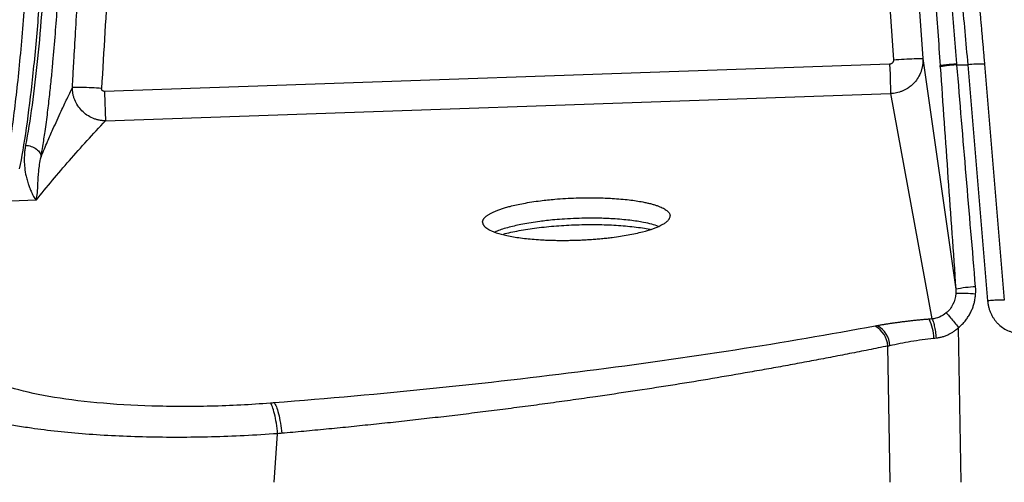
# Model space of a CAD drawing. Header units: millimetres. Extents: x 0 to 1118, y 0 to 864.
# Tile 29 of 48: x 163 to 280, y 456 to 511. Entities that reach past the tile are written whole.
import ezdxf

# ---------------------------------------------------------------- set-up
doc = ezdxf.new("R2010")
doc.units = ezdxf.units.MM
doc.layers.add('DIMENSIONS', color=140, linetype='Continuous', lineweight=25)
doc.styles.add('SLDTEXTSTYLE0', font='TXT', dxfattribs={"width": 0.75})
doc.dimstyles.new('SLDDIMSTYLE2', dxfattribs={"dimtxt": 10, "dimasz": 10, "dimexe": 0, "dimexo": 0.0625, "dimgap": 2.5, "dimtad": 0, "dimtih": 1, "dimtoh": 1, "dimdec": 1, "dimrnd": 1e-09, "dimzin": 12, "dimdsep": 46, "dimtxsty": 'SLDTEXTSTYLE0', "dimsah": 1, "dimcen": 0.09, "dimadec": 0, "dimazin": 3, "dimtfac": 1, "dimtdec": 1, "dimtofl": 0, "dimtmove": 0, "dimatfit": 3, "dimfxl": 0, "dimfrac": 2, "dimtolj": 1, "dimtzin": 12, "dimarcsym": 0})

# ---------------------------------------------------------------- blocks, each defined once
blk = doc.blocks.new('_D_3')
at = {"layer": 'DIMENSIONS'}
for p, q in [((181.19, 526.07), (112.39, 526.07)), ((115.56, 526.07), (115.56, 474.4)), ((102.63, 459.44), (99.58, 459.44)), ((99.58, 459.44), (99.58, 443.56)), ((128.49, 459.44), (131.54, 459.44)), ((131.54, 459.44), (131.54, 443.56)), ((99.58, 443.56), (102.63, 443.56)), ((131.54, 443.56), (128.49, 443.56)), ((115.56, 389.87), (115.56, 441.53)), ((155.94, 389.87), (112.39, 389.87))]:
    blk.add_line(p, q, dxfattribs=at)
for points in [[(115.56, 526.07), (114.02, 516.07), (117.1, 516.07)], [(115.56, 389.87), (117.1, 399.87), (114.02, 399.87)]]:
    blk.add_solid(points, dxfattribs=at)
at = {"layer": 'DIMENSIONS', "char_height": 10, "attachment_point": 1, "style": 'SLDTEXTSTYLE0'}
for s, insert in [('136.2', (98.94, 474.36)), ('5.36', (102.63, 456.45))]:
    blk.add_mtext(s, dxfattribs=dict(at, insert=insert))

msp = doc.modelspace()

# ---------------------------------------------------------------- linework, layer by layer
for p, q in [((265.39, 524.99), (266.67, 506.39)), ((268.88, 525.11), (270.16, 506.54)), ((266.21, 505.87), (172.85, 502.63)), ((270.16, 506.54), (274.08, 479.11)), ((277.49, 505.86), (279.85, 477.81)), ((272.23, 505.55), (272.22, 505.69)), ((274.22, 505.8), (275.5, 505.8)), ((275.5, 505.8), (277.86, 477.74)), ((172.97, 499.13), (266.33, 502.37)), ((266.33, 502.37), (271.23, 475.58)), ((164.72, 489.7), (161.7, 489.6)), ((274.7, 456.17), (274.41, 474.57)), ((266.26, 456.17), (265.99, 472.37)), ((193.04, 456.17), (193.44, 461.94))]:
    msp.add_line(p, q)
at = {"flags": 128}
msp.add_lwpolyline([(266.21, 505.87), (266.24, 505.27), (266.26, 504.69), (266.27, 504.14), (266.29, 503.63), (266.31, 503.19), (266.32, 502.83), (266.33, 502.55), (266.33, 502.37)], dxfattribs=at)
for centre, radius, start, end in [((276.88, 494.73), 11.15, 86.8763, 97.1139), ((277.16, 463.59), 15.83, 92.6584, 101.2405), ((274.77, 461.9), 16.72, 84.2928, 92.3806), ((266.14, 473.18), 5.33, 1.3038, 26.4705), ((263.08, 472.17), 2.92, 3.8939, 61.0266), ((263.31, 472.24), 2.94, 3.6797, 59.8244)]:
    msp.add_arc(centre, radius, start, end)
for points, knots in [([(169.03, 503.1), (169.07, 503.68), (169.13, 504.84), (169.26, 507.18), (169.44, 510.22), (169.64, 513.76), (169.81, 516.67), (170.06, 520.85), (170.4, 526.54), (170.84, 533.83), (171.25, 540.59), (171.58, 546.18), (171.86, 550.92), (172.11, 555.24), (172.33, 558.99), (172.49, 561.91), (172.58, 563.7), (172.63, 564.62), (172.66, 565.08)], [0, 0, 0, 0, 0.0280052, 0.0560055, 0.1133017, 0.175039, 0.2276576, 0.253737, 0.3774434, 0.5030573, 0.6070585, 0.704308, 0.7737214, 0.8364651, 0.9134235, 0.9554862, 0.9777414, 1, 1, 1, 1]), ([(176.15, 564.97), (176.1, 564.03), (175.99, 562.1), (175.77, 558.07), (175.46, 552.7), (175.15, 547.59), (174.87, 542.84), (174.55, 537.41), (173.72, 523.79), (173.02, 511.9), (172.5, 502.99)], [0, 0, 0, 0, 0.045638, 0.093385, 0.195169, 0.305523, 0.340676, 0.424739, 0.568692, 1, 1, 1, 1]), ([(163.68, 518.79), (163.6, 517.41), (163.45, 514.69), (163.15, 510.59), (162.81, 506.69), (162.44, 503.04), (162.04, 499.72), (161.63, 496.77), (161.21, 494.19), (160.93, 492.79), (160.8, 492.1)], [0, 0, 0, 0, 0.138545, 0.273186, 0.403952, 0.530866, 0.653938, 0.773162, 0.888523, 1, 1, 1, 1]), ([(162.76, 493.42), (163.04, 494.78), (163.31, 496.42), (163.84, 500.14), (164.1, 502.21), (164.57, 506.61), (164.79, 508.94), (165.17, 513.66), (165.33, 516.05), (165.46, 518.36)], [0, 0, 0, 0, 0.25, 0.25, 0.5, 0.5, 0.75, 0.75, 1, 1, 1, 1]), ([(165.82, 518.53), (165.71, 516.56), (165.58, 514.54), (165.26, 510.5), (165.09, 508.5), (164.69, 504.62), (164.48, 502.75), (164, 499.27), (163.74, 497.66), (163.47, 496.23)], [0, 0, 0, 0, 0.25, 0.25, 0.5, 0.5, 0.75, 0.75, 1, 1, 1, 1]), ([(165.3, 494.84), (165.38, 495.26), (165.54, 496.22), (165.81, 497.97), (166.08, 500.03), (166.33, 502.19), (166.54, 504.19), (166.77, 506.59), (167.01, 509.42), (167.21, 512.1), (167.31, 513.62), (167.33, 514.05)], [0, 0, 0, 0, 0.081995, 0.187139, 0.315388, 0.428118, 0.530127, 0.621428, 0.783911, 0.93883, 1, 1, 1, 1]), ([(276.76, 514.1), (276.78, 513.85), (276.83, 513.35), (276.9, 512.61), (276.97, 511.86), (277.03, 511.11), (277.1, 510.36), (277.17, 509.61), (277.23, 508.86), (277.3, 508.11), (277.36, 507.36), (277.43, 506.61), (277.47, 506.12), (277.49, 505.86)], [0, 0, 0, 0, 0.091087, 0.182083, 0.273005, 0.363872, 0.454703, 0.545518, 0.636335, 0.727173, 0.81805, 0.908986, 1, 1, 1, 1]), ([(266.67, 506.39), (266.67, 506.36), (266.67, 506.32), (266.67, 506.26), (266.65, 506.18), (266.61, 506.1), (266.55, 506.02), (266.48, 505.96), (266.4, 505.91), (266.31, 505.88), (266.25, 505.87), (266.21, 505.87)], [0, 0, 0, 0, 0.084892, 0.169604, 0.255625, 0.381096, 0.508829, 0.631696, 0.757032, 0.877831, 1, 1, 1, 1]), ([(270.16, 506.54), (270.17, 506.47), (270.17, 506.34), (270.17, 506.15), (270.16, 505.97), (270.14, 505.79), (270.11, 505.62), (270.08, 505.46), (270.04, 505.3), (270, 505.15), (269.88, 504.8), (269.63, 504.27), (269.21, 503.71), (268.77, 503.29), (268.38, 503.01), (268.03, 502.81), (267.71, 502.66), (267.37, 502.54), (267.03, 502.45), (266.68, 502.39), (266.45, 502.38), (266.33, 502.37)], [0, 0, 0, 0, 0.031332, 0.061783, 0.091352, 0.120044, 0.147859, 0.1748, 0.200869, 0.226067, 0.250396, 0.378804, 0.500122, 0.584786, 0.666945, 0.722883, 0.778647, 0.834232, 0.889645, 0.944899, 1, 1, 1, 1]), ([(266.67, 506.39), (267.08, 506.41), (267.52, 506.44), (268.37, 506.49), (268.78, 506.51), (269.46, 506.54), (269.72, 506.55), (270.07, 506.55), (270.16, 506.55), (270.16, 506.54)], [0, 0, 0, 0, 0.25, 0.25, 0.5, 0.5, 0.75, 0.75, 1, 1, 1, 1]), ([(272.22, 505.69), (272.22, 505.7), (272.26, 505.72), (272.46, 505.75), (272.62, 505.77), (273, 505.82), (273.24, 505.84), (273.73, 505.89), (273.98, 505.91), (274.21, 505.93)], [0, 0, 0, 0, 0.25, 0.25, 0.5, 0.5, 0.75, 0.75, 1, 1, 1, 1]), ([(274.22, 505.8), (273.99, 505.78), (273.74, 505.75), (273.25, 505.71), (273.01, 505.68), (272.63, 505.64), (272.47, 505.61), (272.27, 505.58), (272.23, 505.56), (272.23, 505.55)], [0, 0, 0, 0, 0.25, 0.25, 0.5, 0.5, 0.75, 0.75, 1, 1, 1, 1]), ([(165.3, 494.84), (165.44, 495.15), (165.69, 495.76), (166.16, 496.86), (166.82, 498.36), (167.59, 500.06), (168.27, 501.5), (168.71, 502.43), (168.93, 502.88), (169.03, 503.1)], [0, 0, 0, 0, 0.115948, 0.222871, 0.40136, 0.66245, 0.839065, 0.919525, 1, 1, 1, 1]), ([(172.5, 502.99), (172.11, 503.01), (171.71, 503.03), (170.91, 503.07), (170.53, 503.08), (169.87, 503.1), (169.59, 503.11), (169.2, 503.11), (169.08, 503.11), (169.03, 503.1)], [0, 0, 0, 0, 0.25, 0.25, 0.5, 0.5, 0.75, 0.75, 1, 1, 1, 1]), ([(172.97, 499.13), (172.9, 499.13), (172.77, 499.13), (172.57, 499.15), (172.37, 499.18), (172.18, 499.21), (171.99, 499.26), (171.81, 499.31), (171.63, 499.38), (171.27, 499.52), (170.75, 499.8), (170.15, 500.31), (169.65, 500.92), (169.35, 501.49), (169.18, 501.97), (169.09, 502.34), (169.04, 502.73), (169.03, 502.98), (169.03, 503.1)], [0, 0, 0, 0, 0.032493, 0.064628, 0.09641, 0.127847, 0.158954, 0.189725, 0.220153, 0.250229, 0.375941, 0.500439, 0.623622, 0.749942, 0.810638, 0.874824, 0.937978, 1, 1, 1, 1]), ([(172.85, 502.63), (172.83, 502.63), (172.8, 502.63), (172.75, 502.64), (172.68, 502.66), (172.58, 502.72), (172.52, 502.82), (172.5, 502.92), (172.5, 502.96), (172.5, 502.99)], [0, 0, 0, 0, 0.083039, 0.165422, 0.248687, 0.494542, 0.743387, 0.870145, 1, 1, 1, 1]), ([(172.85, 502.63), (172.86, 502.26), (172.87, 501.87), (172.9, 501.11), (172.91, 500.74), (172.93, 500.08), (172.94, 499.79), (172.96, 499.36), (172.96, 499.21), (172.97, 499.13)], [0, 0, 0, 0, 0.25, 0.25, 0.5, 0.5, 0.75, 0.75, 1, 1, 1, 1]), ([(164.72, 489.7), (165.36, 490.49), (166.01, 491.27), (167.32, 492.85), (167.99, 493.63), (169.36, 495.2), (170.06, 495.99), (171.5, 497.56), (172.23, 498.34), (172.97, 499.13)], [0, 0, 0, 0, 0.25, 0.25, 0.5, 0.5, 0.75, 0.75, 1, 1, 1, 1]), ([(163.47, 496.23), (163.45, 496.15), (163.42, 495.98), (163.38, 495.73), (163.35, 495.47), (163.33, 495.21), (163.32, 494.95), (163.31, 494.68), (163.31, 494.21), (163.35, 493.46), (163.49, 492.65), (163.65, 492.04), (163.78, 491.6), (163.91, 491.23), (164.08, 490.84), (164.25, 490.48), (164.42, 490.16), (164.58, 489.9), (164.67, 489.77), (164.72, 489.7)], [0, 0, 0, 0, 0.025411, 0.051681, 0.078808, 0.106794, 0.13564, 0.165347, 0.195915, 0.298755, 0.43437, 0.520405, 0.568566, 0.644438, 0.710154, 0.792464, 0.868188, 0.937353, 1, 1, 1, 1]), ([(163.47, 496.23), (163.68, 496.21), (163.91, 496.17), (164.35, 496.02), (164.57, 495.91), (164.93, 495.63), (165.07, 495.47), (165.25, 495.15), (165.3, 494.99), (165.3, 494.84)], [0, 0, 0, 0, 0.25, 0.25, 0.5, 0.5, 0.75, 0.75, 1, 1, 1, 1]), ([(164.72, 489.7), (164.79, 489.96), (164.84, 490.26), (164.9, 490.93), (164.92, 491.3), (164.96, 492.14), (164.98, 492.61), (165.08, 493.65), (165.16, 494.22), (165.3, 494.84)], [0, 0, 0, 0, 0.25, 0.25, 0.5, 0.5, 0.75, 0.75, 1, 1, 1, 1]), ([(217.81, 487.09), (217.81, 487.11), (217.81, 487.16), (217.83, 487.24), (217.86, 487.32), (217.89, 487.4), (217.94, 487.48), (218, 487.56), (218.08, 487.64), (218.16, 487.72), (218.25, 487.81), (218.36, 487.89), (218.48, 487.97), (218.61, 488.05), (218.75, 488.13), (218.9, 488.21), (219.07, 488.29), (219.25, 488.37), (219.43, 488.45), (219.63, 488.52), (219.85, 488.6), (220.07, 488.68), (220.3, 488.75), (220.55, 488.83), (220.8, 488.9), (221.46, 489.07), (222.69, 489.34), (224.52, 489.63), (226.64, 489.85), (228.95, 489.99), (231.27, 490), (233.39, 489.92), (235.22, 489.76), (236.54, 489.56), (237.33, 489.39), (237.78, 489.29), (238.19, 489.17), (238.56, 489.05), (238.89, 488.93), (239.18, 488.8), (239.43, 488.67), (239.64, 488.53), (239.81, 488.39), (239.95, 488.25), (240.04, 488.11), (240.1, 487.97), (240.1, 487.87), (240.11, 487.83)], [0, 0, 0, 0, 0.009865, 0.019779, 0.029741, 0.039751, 0.049809, 0.059916, 0.070071, 0.080274, 0.090526, 0.100826, 0.111174, 0.121571, 0.132016, 0.14251, 0.153052, 0.163642, 0.174281, 0.184968, 0.195704, 0.206488, 0.21732, 0.228201, 0.239131, 0.250109, 0.309493, 0.375049, 0.427042, 0.500014, 0.572567, 0.624983, 0.690485, 0.749921, 0.770122, 0.790163, 0.810042, 0.829761, 0.849318, 0.868715, 0.887952, 0.907027, 0.925943, 0.944698, 0.963292, 0.981726, 1, 1, 1, 1]), ([(217.81, 487.09), (217.81, 487.06), (217.81, 487.01), (217.83, 486.94), (217.85, 486.86), (217.89, 486.79), (217.93, 486.72), (217.98, 486.66), (218.03, 486.59), (218.09, 486.53), (218.16, 486.47), (218.23, 486.41), (218.31, 486.36), (218.39, 486.3), (218.48, 486.25), (218.56, 486.2), (218.91, 486.02), (219.64, 485.74), (221.05, 485.4), (222.73, 485.15), (224.21, 485.02), (225.27, 484.96), (225.87, 484.94), (226.48, 484.93), (227.09, 484.92), (227.71, 484.92), (228.33, 484.93), (228.75, 484.94), (228.96, 484.95)], [0, 0, 0, 0, 0.019512, 0.038619, 0.057319, 0.075614, 0.093502, 0.110985, 0.128062, 0.144732, 0.160996, 0.176854, 0.192306, 0.207352, 0.221993, 0.236229, 0.25006, 0.379349, 0.499813, 0.626612, 0.749702, 0.785535, 0.821344, 0.857138, 0.892914, 0.928659, 0.964359, 1, 1, 1, 1]), ([(238.71, 486.59), (238.46, 486.67), (237.95, 486.84), (237.07, 487.04), (236.19, 487.2), (235.32, 487.31), (234.36, 487.41), (233.1, 487.51), (231.3, 487.57), (229.35, 487.55), (227.62, 487.47), (226.44, 487.38), (225.45, 487.28), (224.15, 487.12), (222.59, 486.87), (220.89, 486.48), (219.79, 486.15), (219.38, 485.94), (219.3, 485.9)], [0, 0, 0, 0, 0.061309, 0.125909, 0.169603, 0.215589, 0.263868, 0.314408, 0.393368, 0.502664, 0.561669, 0.612757, 0.655924, 0.691168, 0.789959, 0.879476, 0.977318, 1, 1, 1, 1]), ([(228.96, 484.95), (229.07, 484.95), (229.29, 484.96), (229.62, 484.97), (229.95, 484.99), (230.28, 485.01), (230.61, 485.03), (230.94, 485.05), (231.27, 485.08), (231.6, 485.11), (231.93, 485.14), (232.26, 485.17), (232.58, 485.2), (232.91, 485.24), (233.78, 485.35), (235.18, 485.56), (236.84, 485.92), (238.26, 486.35), (239.12, 486.74), (239.63, 487.07), (239.9, 487.32), (240.05, 487.55), (240.1, 487.71), (240.11, 487.8), (240.11, 487.83)], [0, 0, 0, 0, 0.018803, 0.037689, 0.056655, 0.0757, 0.094821, 0.114016, 0.133283, 0.152621, 0.172026, 0.191499, 0.21104, 0.230651, 0.250334, 0.371696, 0.500232, 0.616587, 0.749993, 0.805767, 0.875039, 0.935671, 0.977328, 1, 1, 1, 1]), ([(220.28, 485.66), (220.28, 485.66), (220.79, 485.82), (222.13, 486.09), (224.23, 486.42), (226.57, 486.66), (228.99, 486.8), (231.41, 486.82), (233.74, 486.74), (235.85, 486.54), (237.21, 486.36), (237.74, 486.23), (237.76, 486.22)], [0, 0, 0, 0, 0.001368, 0.125396, 0.249449, 0.373521, 0.497594, 0.621665, 0.745732, 0.869784, 0.993812, 1, 1, 1, 1]), ([(274.08, 478.6), (274.05, 478.15), (273.93, 477.72), (273.55, 476.93), (273.27, 476.57), (272.94, 476.3)], [0, 0, 0, 0, 0.5, 0.5, 1, 1, 1, 1]), ([(274.41, 474.57), (274.47, 474.62), (274.59, 474.72), (274.77, 474.88), (274.94, 475.06), (275.1, 475.24), (275.26, 475.44), (275.42, 475.64), (275.56, 475.86), (275.7, 476.08), (275.85, 476.36), (276.01, 476.7), (276.17, 477.12), (276.29, 477.56), (276.39, 478.04), (276.42, 478.37), (276.44, 478.53)], [0, 0, 0, 0, 0.051901, 0.104551, 0.157949, 0.212093, 0.266976, 0.3226, 0.378964, 0.436069, 0.493911, 0.586767, 0.683805, 0.785022, 0.890422, 1, 1, 1, 1]), ([(279.85, 477.81), (279.83, 477.82), (279.77, 477.83), (279.56, 477.83), (279.41, 477.83), (279.03, 477.82), (278.8, 477.81), (278.33, 477.78), (278.09, 477.76), (277.86, 477.74)], [0, 0, 0, 0, 0.25, 0.25, 0.5, 0.5, 0.75, 0.75, 1, 1, 1, 1]), ([(277.86, 477.74), (277.87, 477.67), (277.88, 477.52), (277.91, 477.31), (277.95, 477.11), (278, 476.91), (278.06, 476.72), (278.13, 476.53), (278.2, 476.35), (278.28, 476.18), (278.36, 476.01), (278.45, 475.85), (278.54, 475.7), (278.64, 475.55), (278.74, 475.41), (278.85, 475.28), (278.96, 475.16), (279.07, 475.04), (279.32, 474.79), (279.75, 474.46), (280.29, 474.18), (280.74, 474.02), (281.09, 473.94), (281.44, 473.89), (281.67, 473.88), (281.79, 473.88)], [0, 0, 0, 0, 0.035661, 0.070713, 0.105161, 0.139015, 0.172285, 0.204983, 0.237095, 0.268609, 0.299519, 0.329824, 0.359529, 0.388643, 0.417176, 0.445134, 0.472503, 0.499268, 0.525423, 0.648231, 0.766186, 0.824879, 0.883408, 0.941795, 1, 1, 1, 1]), ([(270.91, 475.55), (270.77, 475.54), (270.49, 475.52), (270.07, 475.48), (269.66, 475.44), (269.24, 475.4), (268.82, 475.36), (268.41, 475.31), (267.99, 475.26), (267.58, 475.21), (267.17, 475.15), (266.77, 475.1), (266.36, 475.04), (265.96, 474.98), (265.56, 474.91), (265.17, 474.85), (264.91, 474.8), (264.78, 474.78)], [0, 0, 0, 0, 0.064147, 0.128657, 0.193528, 0.258757, 0.324345, 0.390293, 0.456601, 0.523268, 0.590294, 0.65768, 0.725425, 0.793531, 0.861996, 0.93082, 1, 1, 1, 1]), ([(272.94, 476.3), (272.7, 476.1), (272.43, 475.93), (271.85, 475.69), (271.54, 475.61), (271.23, 475.58)], [0, 0, 0, 0, 0.5, 0.5, 1, 1, 1, 1]), ([(271.23, 475.58), (271.28, 475.52), (271.33, 475.43), (271.43, 475.16), (271.48, 474.98), (271.57, 474.57), (271.62, 474.33), (271.69, 473.83), (271.72, 473.57), (271.74, 473.33)], [0, 0, 0, 0, 0.25, 0.25, 0.5, 0.5, 0.75, 0.75, 1, 1, 1, 1]), ([(272.94, 476.3), (272.98, 476.26), (273.04, 476.2), (273.21, 476), (273.32, 475.87), (273.59, 475.55), (273.75, 475.36), (274.08, 474.97), (274.24, 474.76), (274.41, 474.57)], [0, 0, 0, 0, 0.25, 0.25, 0.5, 0.5, 0.75, 0.75, 1, 1, 1, 1]), ([(264.49, 474.73), (253.74, 472.72), (242.24, 470.93), (218.25, 467.88), (205.77, 466.6), (193.04, 465.61)], [0, 0, 0, 0, 0.5, 0.5, 1, 1, 1, 1]), ([(271.74, 473.33), (271.81, 473.33), (271.94, 473.35), (272.14, 473.38), (272.34, 473.43), (272.54, 473.48), (272.74, 473.54), (272.94, 473.62), (273.16, 473.71), (273.42, 473.85), (273.73, 474.03), (274.07, 474.27), (274.29, 474.46), (274.41, 474.57)], [0, 0, 0, 0, 0.066461, 0.133853, 0.202194, 0.271507, 0.341819, 0.413159, 0.485556, 0.586292, 0.705367, 0.843132, 1, 1, 1, 1]), ([(266.24, 472.43), (267.03, 472.61), (267.87, 472.78), (269.62, 473.08), (270.53, 473.2), (271.47, 473.3)], [0, 0, 0, 0, 0.5, 0.5, 1, 1, 1, 1]), ([(265.99, 472.37), (265.62, 472.29), (264.86, 472.14), (263.72, 471.91), (262.59, 471.68), (261.45, 471.46), (260.32, 471.24), (259.18, 471.02), (258.05, 470.8), (256.92, 470.59), (255.79, 470.38), (254.66, 470.17), (253.53, 469.96), (252.41, 469.76), (251.28, 469.56), (250.16, 469.36), (247.94, 468.97), (244.62, 468.4), (240.17, 467.68), (235.71, 466.99), (231.85, 466.42), (228.57, 465.95), (225.9, 465.58), (223.22, 465.22), (220.54, 464.87), (217.86, 464.53), (215.19, 464.2), (212.52, 463.89), (209.85, 463.58), (207.18, 463.29), (204.52, 463.01), (201.86, 462.73), (199.21, 462.47), (196.56, 462.22), (194.8, 462.06), (193.92, 461.99)], [0, 0, 0, 0, 0.017498, 0.034908, 0.052231, 0.069466, 0.086615, 0.103676, 0.120649, 0.137536, 0.154335, 0.171047, 0.187671, 0.204208, 0.220658, 0.23702, 0.253295, 0.317226, 0.380384, 0.442769, 0.504382, 0.541109, 0.577632, 0.613949, 0.650063, 0.685971, 0.721676, 0.757177, 0.792475, 0.827569, 0.86246, 0.897148, 0.931634, 0.965918, 1, 1, 1, 1]), ([(192.57, 465.57), (190.24, 465.39), (187.86, 465.27), (183.12, 465.15), (180.77, 465.16), (176.21, 465.3), (174.01, 465.43), (169.89, 465.82), (167.97, 466.07), (164.51, 466.68), (162.96, 467.04), (160.32, 467.84), (159.23, 468.28), (157.51, 469.22), (156.9, 469.72), (156.17, 470.75), (156.06, 471.29), (156.19, 471.83)], [0, 0, 0, 0, 0.125, 0.125, 0.25, 0.25, 0.375, 0.375, 0.5, 0.5, 0.625, 0.625, 0.75, 0.75, 0.875, 0.875, 1, 1, 1, 1]), ([(193.44, 461.94), (192.12, 461.86), (189.52, 461.69), (185.56, 461.54), (181.67, 461.49), (177.83, 461.53), (174.12, 461.66), (170.57, 461.88), (167.22, 462.19), (164.47, 462.53), (162.24, 462.89), (160.46, 463.22), (158.98, 463.56), (157.74, 463.89), (156.73, 464.21), (155.78, 464.54), (155.02, 464.86), (154.4, 465.17), (153.9, 465.45), (153.43, 465.76), (153.04, 466.09), (152.79, 466.32), (152.7, 466.45), (152.7, 466.46)], [0, 0, 0, 0, 0.071944, 0.141402, 0.211739, 0.281371, 0.351077, 0.421077, 0.490778, 0.561741, 0.608181, 0.655783, 0.704419, 0.739049, 0.774874, 0.811813, 0.849776, 0.876129, 0.90422, 0.933966, 0.965273, 0.998037, 1, 1, 1, 1]), ([(193.44, 461.94), (193.4, 462.35), (193.35, 462.78), (193.22, 463.59), (193.15, 463.97), (192.98, 464.64), (192.9, 464.92), (192.73, 465.34), (192.65, 465.49), (192.57, 465.57)], [0, 0, 0, 0, 0.25, 0.25, 0.5, 0.5, 0.75, 0.75, 1, 1, 1, 1]), ([(193.04, 465.61), (193.12, 465.52), (193.2, 465.37), (193.37, 464.94), (193.46, 464.66), (193.63, 463.99), (193.7, 463.6), (193.83, 462.8), (193.88, 462.38), (193.92, 461.99)], [0, 0, 0, 0, 0.25, 0.25, 0.5, 0.5, 0.75, 0.75, 1, 1, 1, 1])]:
    msp.add_open_spline(points, degree=3, knots=knots)
for points in [[(271.66, 513.79), (271.84, 511.1), (272.03, 508.39), (272.22, 505.69)], [(274.21, 505.93), (273.99, 508.52), (273.78, 511.13), (273.58, 513.72)], [(274.77, 513.72), (275.03, 511.09), (275.27, 508.44), (275.5, 505.8)], [(274.22, 505.8), (274.22, 505.84), (274.21, 505.89), (274.21, 505.93)], [(272.23, 505.55), (272.84, 496.74), (273.46, 487.92), (274.08, 479.11)], [(276.43, 479.4), (275.7, 488.2), (274.93, 496.99), (274.22, 505.8)], [(274.08, 479.11), (274.09, 478.94), (274.09, 478.77), (274.08, 478.6)], [(276.44, 478.53), (276.46, 478.82), (276.45, 479.11), (276.43, 479.4)], [(271.23, 475.58), (271.12, 475.57), (271.02, 475.56), (270.91, 475.55)], [(264.78, 474.78), (264.69, 474.76), (264.59, 474.74), (264.49, 474.73)], [(271.47, 473.3), (271.56, 473.31), (271.65, 473.32), (271.74, 473.33)], [(265.99, 472.37), (266.07, 472.39), (266.16, 472.41), (266.24, 472.43)], [(193.04, 465.61), (192.88, 465.59), (192.73, 465.58), (192.57, 465.57)], [(193.92, 461.99), (193.76, 461.97), (193.6, 461.96), (193.44, 461.94)]]:
    msp.add_open_spline(points, degree=3)

# ---------------------------------------------------------------- dimensions: what is measured, and where the dimension line sits
at = {"layer": 'DIMENSIONS'}
dim = msp.add_linear_dim(base=(115.56, 389.87), p1=(182.46, 526.07), p2=(157.21, 389.87), angle=90, dimstyle='SLDDIMSTYLE2', dxfattribs=at)
dim.commit()
dim.dimension.update_dxf_attribs({"geometry": '_D_3', "text_midpoint": (115.56, 457.97), "dimtype": 160})

doc.saveas('drawing.dxf')
